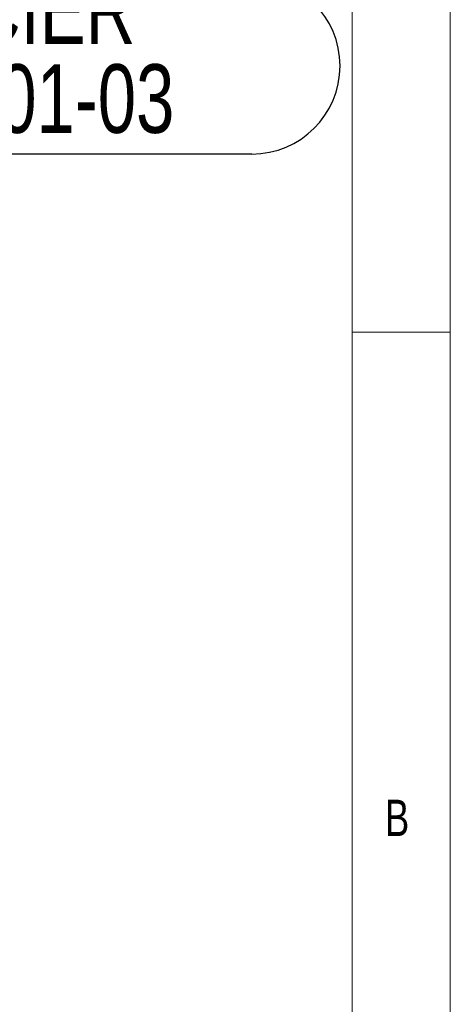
# Model space of a CAD drawing. Header units: millimetres. Extents: x 5 to 589, y 5 to 415.
# Tile 73 of 74: x 567 to 589, y 326 to 376. Entities that reach past the tile are written whole.
import ezdxf

# ---------------------------------------------------------------- set-up
doc = ezdxf.new("R2010")
doc.units = ezdxf.units.MM
doc.layers.add('NOTES', color=6, linetype='Continuous')
doc.styles.add('SLDTEXTSTYLE0', font='TXT', dxfattribs={"width": 0.75})

# ---------------------------------------------------------------- blocks, each defined once
blk = doc.blocks.new('SW_NOTE_14')
at = {"layer": 'NOTES', "color": 0}
for p, q in [((4.496, 4.496), (37.057, 4.496)), ((37.057, -4.496), (4.496, -4.496))]:
    blk.add_line(p, q, dxfattribs=at)
for centre, start, end in [((4.496, 0), 90, 270), ((37.057, 0), 270, 90)]:
    blk.add_arc(centre, 4.496, start, end, dxfattribs=at)
at = {"layer": 'NOTES', "color": 0, "char_height": 3.5, "attachment_point": 2, "style": 'SLDTEXTSTYLE0'}
for s, insert in [('TOLE ACIER', (20.687, 4.611)), ('PIC-LSA201-03', (20.814, 0.085))]:
    blk.add_mtext(s, dxfattribs=dict(at, insert=insert))

msp = doc.modelspace()

# ---------------------------------------------------------------- linework, layer by layer
at = {"color": 7, "linetype": 'Continuous', "lineweight": 18}
for p, q in [((589, 5), (589, 415)), ((584, 10), (584, 410)), ((584, 360), (589, 360))]:
    msp.add_line(p, q, dxfattribs=at)

# ---------------------------------------------------------------- block references
at = {"layer": 'NOTES', "color": 211}
msp.add_blockref('SW_NOTE_14', (541.826, 373.569), dxfattribs=at)

# ---------------------------------------------------------------- texts
at = {"layer": 'NOTES', "color": 211, "insert": (585.667, 336.168), "char_height": 1.852, "attachment_point": 1, "style": 'SLDTEXTSTYLE0'}
msp.add_mtext('B', dxfattribs=at)

doc.saveas('drawing.dxf')
